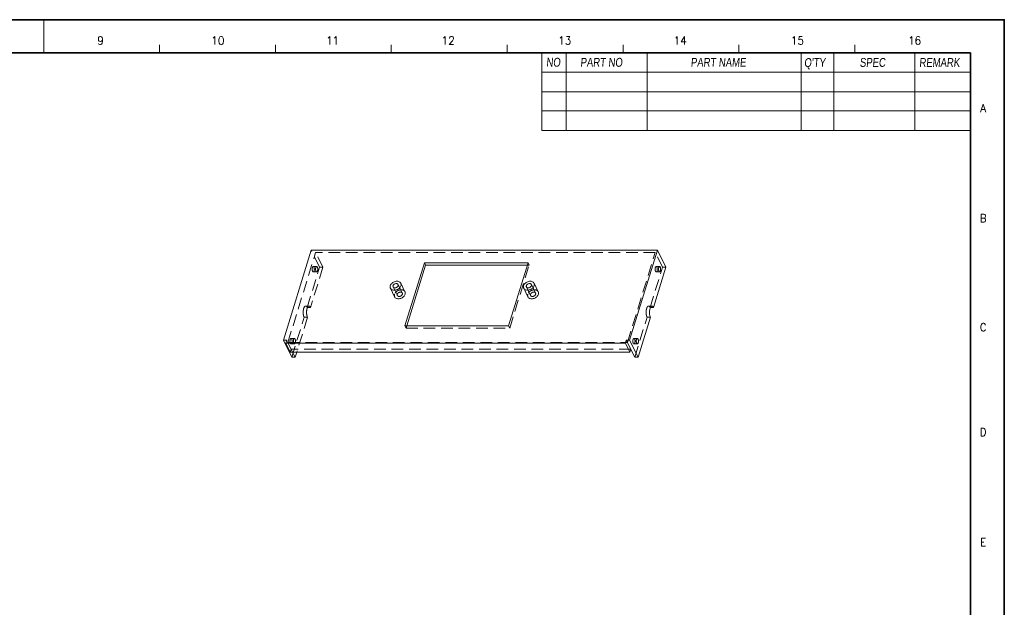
# Model space of a CAD drawing. Header units: millimetres. Extents: x 4065 to 8083, y -652 to 5416.
# Tile 24 of 256: x 4555 to 4984, y 527 to 782. Entities that reach past the tile are written whole.
import ezdxf
from ezdxf.enums import TextEntityAlignment as Align

# ---------------------------------------------------------------- set-up
doc = ezdxf.new("R2010")
doc.units = ezdxf.units.MM
doc.header["$LTSCALE"] = 0.8
doc.linetypes.add('HIDDEN', pattern=[9.525, 6.35, -3.175])
doc.layers.get('0').update_dxf_attribs({"linetype": 'CONTINUOUS', "lineweight": 0})
doc.layers.add('3', color=5, linetype='HIDDEN', lineweight=0)
doc.styles.get("Standard").update_dxf_attribs({"font": 'romans.shx', "width": 0.8, "oblique": 5, "bigfont": 'whgtxt.shx'})

msp = doc.modelspace()

# ---------------------------------------------------------------- linework, layer by layer
at = {"color": 7, "linetype": 'Continuous'}
for p, q in [((4565.909, 768.03), (4565.909, 782.141)), ((4616.355, 768.03), (4616.355, 771.558)), ((4666.801, 768.03), (4666.801, 771.558)), ((4717.248, 768.03), (4717.248, 771.558)), ((4767.694, 768.03), (4767.694, 771.558)), ((4818.14, 768.03), (4818.14, 771.558)), ((4868.586, 768.03), (4868.586, 771.558)), ((4919.032, 768.03), (4919.032, 771.558))]:
    msp.add_line(p, q, dxfattribs=at)
at = {"color": 7, "linetype": 'Continuous', "lineweight": 35}
for p in [(4162.339, 768.03), (4969.479, 202.892)]:
    msp.add_line(p, (4969.479, 768.03), dxfattribs=at)
for p, q in [((4782.863, 768.03), (4782.863, 734.313)), ((4793.446, 768.03), (4793.446, 734.313)), ((4782.863, 734.313), (4969.479, 734.313)), ((4682.359, 682.162), (4670.255, 642.996)), ((4833.136, 682.162), (4682.359, 682.162)), ((4821.033, 642.996), (4833.136, 682.162)), ((4833.136, 682.162), (4836.797, 674.703)), ((4731.645, 676.679), (4723.173, 649.263)), ((4732.133, 675.684), (4723.968, 649.263)), ((4731.645, 676.679), (4732.133, 675.684)), ((4776.777, 676.679), (4731.645, 676.679)), ((4776.47, 675.684), (4732.133, 675.684)), ((4768.305, 649.263), (4776.777, 676.679)), ((4836.797, 674.703), (4831.411, 657.274)), ((4718.717, 661.869), (4716.887, 665.599)), ((4723.206, 664.072), (4721.375, 667.802)), ((4776.744, 661.869), (4774.914, 665.599)), ((4781.232, 664.072), (4779.402, 667.802)), ((4830.095, 657.274), (4831.411, 657.274)), ((4830.079, 652.966), (4824.693, 635.537)), ((4723.173, 649.263), (4768.305, 649.263)), ((4670.255, 642.996), (4673.916, 635.537)), ((4670.255, 642.996), (4671.729, 642.996)), ((4671.729, 642.996), (4671.342, 641.743)), ((4671.342, 641.743), (4673.294, 637.764)), ((4671.342, 641.743), (4819.172, 641.743)), ((4819.172, 641.743), (4819.559, 642.996)), ((4819.172, 641.743), (4821.124, 637.764)), ((4819.559, 642.996), (4821.033, 642.996)), ((4823.22, 635.537), (4819.559, 642.996)), ((4824.693, 635.537), (4821.033, 642.996)), ((4821.124, 637.764), (4821.512, 639.018)), ((4673.294, 637.764), (4821.124, 637.764)), ((4675.389, 635.537), (4673.916, 635.537)), ((4675.389, 635.537), (4674.296, 637.764)), ((4676.078, 637.764), (4675.389, 635.537)), ((4824.693, 635.537), (4823.22, 635.537))]:
    msp.add_line(p, q)
at = {"color": 7}
for p, q in [((4828.723, 768.03), (4828.723, 734.313)), ((4895.75, 768.03), (4895.75, 734.313)), ((4909.86, 768.03), (4909.86, 734.313)), ((4945.137, 768.03), (4945.137, 734.313)), ((4782.863, 759.564), (4969.479, 759.564)), ((4782.863, 751.097), (4969.479, 751.097)), ((4782.863, 742.779), (4969.479, 742.779))]:
    msp.add_line(p, q, dxfattribs=at)
at = {"color": 7, "linetype": 'Continuous', "lineweight": 35}
msp.add_lwpolyline([(4144.145, 782.461), (4144.145, 188.461), (4984.145, 188.461), (4984.145, 782.461)], close=True, dxfattribs=at)
for points, start_tangent, end_tangent in [([(4834.061, 675.094), (4834.048, 675.094), (4833.889, 675.01), (4833.751, 674.792), (4833.65, 674.466), (4833.599, 674.07), (4833.603, 673.654), (4833.663, 673.266), (4833.771, 672.954)], (-0.9997681, 0.0215362), (0.4405427, -0.8977317)), ([(4834.352, 674.834), (4834.209, 675.033), (4834.061, 675.094)], (-0.4405427, 0.8977317), (-0.9997681, 0.0215362)), ([(4834.061, 672.695), (4834.074, 672.695), (4834.233, 672.778), (4834.371, 672.997), (4834.472, 673.323), (4834.524, 673.718), (4834.519, 674.135), (4834.459, 674.523), (4834.352, 674.834)], (0.9997681, -0.0215362), (-0.4405427, 0.8977317)), ([(4833.771, 672.954), (4833.913, 672.756), (4834.061, 672.695)], (0.4405427, -0.8977317), (0.9997681, -0.0215362)), ([(4716.828, 666.7), (4716.754, 666.095), (4716.887, 665.598)], (-0.2952474, -0.9554208), (0.4397347, -0.8981277)), ([(4721.375, 667.802), (4721.35, 667.851), (4720.974, 668.285), (4720.418, 668.563), (4719.736, 668.659), (4718.995, 668.563), (4718.267, 668.285), (4717.624, 667.851), (4717.128, 667.306), (4716.828, 666.7)], (-0.4397347, 0.8981277), (-0.2952474, -0.9554208)), ([(4716.887, 665.598), (4716.912, 665.549), (4717.288, 665.116), (4717.844, 664.838), (4718.526, 664.742), (4719.267, 664.838), (4719.995, 665.116), (4720.638, 665.549), (4721.134, 666.095), (4721.434, 666.7)], (0.4397347, -0.8981277), (0.2952474, 0.9554208)), ([(4718.054, 666.172), (4717.999, 666.341), (4718.026, 666.7)], (-0.4401973, 0.8979011), (0.2952474, 0.9554208)), ([(4718.026, 666.7), (4718.221, 667.06), (4718.555, 667.365), (4718.976, 667.569), (4719.422, 667.64), (4719.822, 667.569), (4720.118, 667.365), (4720.208, 667.229)], (0.2952474, 0.9554208), (0.4401973, -0.8979011)), ([(4720.236, 666.7), (4720.041, 666.341), (4719.707, 666.036), (4719.286, 665.832), (4718.841, 665.76), (4718.44, 665.832), (4718.144, 666.036), (4718.054, 666.172)], (-0.2952474, -0.9554208), (-0.4401973, 0.8979011)), ([(4720.208, 667.229), (4720.263, 667.06), (4720.236, 666.7)], (0.4401973, -0.8979011), (-0.2952474, -0.9554208)), ([(4721.434, 666.7), (4721.508, 667.306), (4721.375, 667.802)], (0.2952474, 0.9554208), (-0.4397347, 0.8981277)), ([(4774.855, 666.7), (4774.781, 666.095), (4774.914, 665.598)], (-0.2952474, -0.9554208), (0.4397347, -0.8981277)), ([(4779.402, 667.802), (4779.376, 667.851), (4779.001, 668.285), (4778.445, 668.563), (4777.763, 668.659), (4777.022, 668.563), (4776.294, 668.285), (4775.651, 667.851), (4775.155, 667.306), (4774.855, 666.7)], (-0.4397347, 0.8981277), (-0.2952474, -0.9554208)), ([(4774.914, 665.598), (4774.939, 665.549), (4775.315, 665.116), (4775.871, 664.838), (4776.553, 664.742), (4777.294, 664.838), (4778.022, 665.116), (4778.665, 665.549), (4779.161, 666.095), (4779.461, 666.7)], (0.4397347, -0.8981277), (0.2952474, 0.9554208)), ([(4776.081, 666.172), (4776.026, 666.341), (4776.053, 666.7)], (-0.4401973, 0.8979011), (0.2952474, 0.9554208)), ([(4776.053, 666.7), (4776.248, 667.06), (4776.582, 667.365), (4777.003, 667.569), (4777.448, 667.64), (4777.849, 667.569), (4778.145, 667.365), (4778.234, 667.229)], (0.2952474, 0.9554208), (0.4401973, -0.8979011)), ([(4778.263, 666.7), (4778.068, 666.341), (4777.734, 666.036), (4777.312, 665.832), (4776.867, 665.76), (4776.467, 665.832), (4776.171, 666.036), (4776.081, 666.172)], (-0.2952474, -0.9554208), (-0.4401973, 0.8979011)), ([(4778.234, 667.229), (4778.29, 667.06), (4778.263, 666.7)], (0.4401973, -0.8979011), (-0.2952474, -0.9554208)), ([(4779.461, 666.7), (4779.535, 667.306), (4779.402, 667.802)], (0.2952474, 0.9554208), (-0.4397347, 0.8981277)), ([(4718.717, 661.87), (4718.996, 661.491), (4719.454, 661.189), (4720.035, 661.032), (4720.69, 661.032), (4721.367, 661.189), (4722.012, 661.491), (4722.571, 661.912), (4723, 662.419), (4723.264, 662.971)], (0.4413589, -0.8973307), (0.2952474, 0.9554208)), ([(4723.264, 662.971), (4723.341, 663.522), (4723.226, 664.03), (4723.206, 664.072)], (0.2952474, 0.9554208), (-0.4413589, 0.8973307)), ([(4776.744, 661.87), (4777.023, 661.491), (4777.481, 661.189), (4778.061, 661.032), (4778.717, 661.032), (4779.394, 661.189), (4780.039, 661.491), (4780.598, 661.912), (4781.027, 662.419), (4781.291, 662.971)], (0.4413589, -0.8973307), (0.2952474, 0.9554208)), ([(4781.291, 662.971), (4781.368, 663.522), (4781.252, 664.03), (4781.233, 664.072)], (0.2952474, 0.9554208), (-0.4413589, 0.8973307)), ([(4830.745, 657.867), (4830.547, 657.822), (4830.259, 657.57), (4830.01, 657.118), (4829.82, 656.505), (4829.706, 655.78), (4829.675, 655.001), (4829.732, 654.232), (4829.87, 653.534), (4830.079, 652.966)], (-0.9998482, -0.0174231), (0.4405427, -0.8977317)), ([(4831.411, 657.274), (4831.148, 657.668), (4830.852, 657.856), (4830.745, 657.867)], (-0.4405427, 0.8977317), (-0.9998482, -0.0174231)), ([(4824.378, 643.761), (4824.366, 643.761), (4824.207, 643.677), (4824.069, 643.459), (4823.968, 643.133), (4823.916, 642.737), (4823.921, 642.321), (4823.98, 641.933), (4824.088, 641.621)], (-0.9997681, 0.0215362), (0.4405427, -0.8977317)), ([(4824.669, 643.501), (4824.526, 643.7), (4824.378, 643.761)], (-0.4405427, 0.8977317), (-0.9997681, 0.0215362)), ([(4824.379, 641.362), (4824.391, 641.362), (4824.55, 641.445), (4824.689, 641.663), (4824.79, 641.99), (4824.841, 642.385), (4824.836, 642.802), (4824.777, 643.189), (4824.669, 643.501)], (0.9997681, -0.0215362), (-0.4405427, 0.8977317)), ([(4824.088, 641.621), (4824.231, 641.423), (4824.379, 641.362)], (0.4405427, -0.8977317), (0.9997681, -0.0215362))]:
    msp.add_spline(points, degree=3, dxfattribs=dict(start_tangent=start_tangent, end_tangent=end_tangent))
at = {"layer": '3'}
for p, q in [((4686.019, 674.703), (4682.359, 682.162)), ((4672.217, 642.001), (4684.32, 681.168)), ((4687.493, 674.703), (4684.32, 681.168)), ((4832.151, 681.168), (4684.32, 681.168)), ((4820.047, 642.001), (4832.151, 681.168)), ((4835.323, 674.703), (4832.151, 681.168)), ((4680.633, 657.274), (4686.019, 674.703)), ((4687.493, 674.703), (4682.107, 657.274)), ((4683.284, 675.094), (4684.757, 675.094)), ((4686.019, 674.703), (4687.493, 674.703)), ((4768.793, 648.268), (4777.265, 675.684)), ((4777.265, 675.684), (4776.47, 675.684)), ((4776.777, 676.679), (4777.265, 675.684)), ((4829.937, 657.274), (4835.323, 674.703)), ((4832.588, 675.094), (4834.061, 675.094)), ((4835.323, 674.703), (4836.797, 674.703)), ((4683.284, 672.694), (4684.757, 672.694)), ((4832.588, 672.694), (4834.061, 672.694)), ((4719.884, 662.442), (4718.054, 666.172)), ((4722.039, 663.499), (4720.208, 667.229)), ((4777.911, 662.442), (4776.081, 666.172)), ((4780.065, 663.499), (4778.235, 667.229)), ((4679.967, 657.87), (4681.441, 657.87)), ((4680.633, 657.274), (4682.107, 657.274)), ((4829.271, 657.87), (4830.745, 657.87)), ((4829.937, 657.274), (4830.095, 657.274)), ((4673.916, 635.537), (4679.302, 652.966)), ((4680.775, 652.966), (4676.078, 637.764)), ((4679.302, 652.966), (4680.775, 652.966)), ((4823.22, 635.537), (4828.606, 652.966)), ((4828.606, 652.966), (4830.079, 652.966)), ((4723.173, 649.263), (4723.661, 648.268)), ((4723.968, 649.263), (4723.661, 648.268)), ((4723.661, 648.268), (4768.793, 648.268)), ((4768.305, 649.263), (4768.793, 648.268)), ((4673.601, 643.761), (4675.075, 643.761)), ((4822.905, 643.761), (4824.379, 643.761)), ((4674.296, 637.764), (4671.729, 642.996)), ((4672.217, 642.001), (4820.047, 642.001)), ((4673.681, 639.018), (4673.294, 637.764)), ((4673.601, 641.361), (4675.075, 641.361)), ((4821.512, 639.018), (4673.681, 639.018)), ((4822.905, 641.361), (4824.379, 641.361))]:
    msp.add_line(p, q, dxfattribs=at)
for points, start_tangent, end_tangent in [([(4683.283, 675.094), (4683.271, 675.094), (4683.112, 675.01), (4682.974, 674.792), (4682.873, 674.466), (4682.821, 674.07), (4682.826, 673.654), (4682.885, 673.266), (4682.993, 672.954)], (-0.9997681, 0.0215362), (0.4405427, -0.8977317)), ([(4683.574, 674.834), (4683.431, 675.033), (4683.283, 675.094)], (-0.4405427, 0.8977317), (-0.9997681, 0.0215362)), ([(4683.284, 672.695), (4683.296, 672.695), (4683.455, 672.778), (4683.594, 672.997), (4683.695, 673.323), (4683.746, 673.718), (4683.741, 674.135), (4683.682, 674.523), (4683.574, 674.834)], (0.9997681, -0.0215362), (-0.4405427, 0.8977317)), ([(4684.757, 675.094), (4684.745, 675.094), (4684.586, 675.01), (4684.447, 674.792), (4684.346, 674.466), (4684.295, 674.07), (4684.299, 673.654), (4684.359, 673.266), (4684.467, 672.954)], (-0.9997681, 0.0215362), (0.4405427, -0.8977317)), ([(4685.048, 674.834), (4684.905, 675.033), (4684.757, 675.094)], (-0.4405427, 0.8977317), (-0.9997681, 0.0215362)), ([(4684.757, 672.695), (4684.77, 672.695), (4684.929, 672.778), (4685.067, 672.997), (4685.168, 673.323), (4685.22, 673.718), (4685.215, 674.135), (4685.155, 674.523), (4685.048, 674.834)], (0.9997681, -0.0215362), (-0.4405427, 0.8977317)), ([(4832.587, 675.094), (4832.575, 675.094), (4832.416, 675.01), (4832.278, 674.792), (4832.177, 674.466), (4832.125, 674.07), (4832.13, 673.654), (4832.189, 673.266), (4832.297, 672.954)], (-0.9997681, 0.0215362), (0.4405427, -0.8977317)), ([(4832.878, 674.834), (4832.735, 675.033), (4832.587, 675.094)], (-0.4405427, 0.8977317), (-0.9997681, 0.0215362)), ([(4832.588, 672.695), (4832.6, 672.695), (4832.759, 672.778), (4832.898, 672.997), (4832.998, 673.323), (4833.05, 673.718), (4833.045, 674.135), (4832.986, 674.523), (4832.878, 674.834)], (0.9997681, -0.0215362), (-0.4405427, 0.8977317)), ([(4682.993, 672.954), (4683.136, 672.756), (4683.284, 672.695)], (0.4405427, -0.8977317), (0.9997681, -0.0215362)), ([(4684.467, 672.954), (4684.61, 672.756), (4684.757, 672.695)], (0.4405427, -0.8977317), (0.9997681, -0.0215362)), ([(4832.297, 672.954), (4832.44, 672.756), (4832.588, 672.695)], (0.4405427, -0.8977317), (0.9997681, -0.0215362)), ([(4723.206, 664.072), (4722.927, 664.451), (4722.468, 664.752), (4721.888, 664.909), (4721.233, 664.909), (4720.555, 664.752), (4719.911, 664.451), (4719.351, 664.03), (4718.922, 663.522), (4718.659, 662.971)], (-0.4413589, 0.8973307), (-0.2952474, -0.9554208)), ([(4781.233, 664.072), (4780.953, 664.451), (4780.495, 664.752), (4779.915, 664.909), (4779.259, 664.909), (4778.582, 664.752), (4777.938, 664.451), (4777.378, 664.03), (4776.949, 663.522), (4776.685, 662.971)], (-0.4413589, 0.8973307), (-0.2952474, -0.9554208)), ([(4718.659, 662.971), (4718.581, 662.419), (4718.697, 661.912), (4718.717, 661.87)], (-0.2952474, -0.9554208), (0.4413589, -0.8973307)), ([(4719.856, 662.971), (4719.823, 662.649), (4719.884, 662.442)], (-0.2952474, -0.9554208), (0.4386219, -0.8986717)), ([(4722.038, 663.5), (4721.995, 663.575), (4721.765, 663.785), (4721.439, 663.896), (4721.055, 663.896), (4720.66, 663.785), (4720.301, 663.575), (4720.022, 663.292), (4719.856, 662.971)], (-0.4386219, 0.8986717), (-0.2952474, -0.9554208)), ([(4719.884, 662.442), (4719.928, 662.367), (4720.157, 662.157), (4720.483, 662.045), (4720.867, 662.045), (4721.262, 662.157), (4721.621, 662.367), (4721.901, 662.649), (4722.067, 662.971)], (0.4386219, -0.8986717), (0.2952474, 0.9554208)), ([(4722.067, 662.971), (4722.099, 663.292), (4722.038, 663.5)], (0.2952474, 0.9554208), (-0.4386219, 0.8986717)), ([(4776.685, 662.971), (4776.608, 662.419), (4776.724, 661.912), (4776.744, 661.87)], (-0.2952474, -0.9554208), (0.4413589, -0.8973307)), ([(4777.883, 662.971), (4777.85, 662.649), (4777.911, 662.442)], (-0.2952474, -0.9554208), (0.4386219, -0.8986717)), ([(4780.065, 663.5), (4780.022, 663.575), (4779.792, 663.785), (4779.466, 663.896), (4779.082, 663.896), (4778.687, 663.785), (4778.328, 663.575), (4778.049, 663.292), (4777.883, 662.971)], (-0.4386219, 0.8986717), (-0.2952474, -0.9554208)), ([(4777.911, 662.442), (4777.955, 662.367), (4778.184, 662.157), (4778.51, 662.045), (4778.894, 662.045), (4779.289, 662.157), (4779.648, 662.367), (4779.927, 662.649), (4780.093, 662.971)], (0.4386219, -0.8986717), (0.2952474, 0.9554208)), ([(4780.093, 662.971), (4780.126, 663.292), (4780.065, 663.5)], (0.2952474, 0.9554208), (-0.4386219, 0.8986717)), ([(4679.968, 657.867), (4679.769, 657.822), (4679.481, 657.57), (4679.232, 657.118), (4679.042, 656.505), (4678.928, 655.78), (4678.898, 655.001), (4678.954, 654.232), (4679.092, 653.534), (4679.302, 652.966)], (-0.9998482, -0.0174231), (0.4405427, -0.8977317)), ([(4680.633, 657.274), (4680.37, 657.668), (4680.074, 657.856), (4679.968, 657.867)], (-0.4405427, 0.8977317), (-0.9998482, -0.0174231)), ([(4681.441, 657.867), (4681.243, 657.822), (4680.955, 657.57), (4680.706, 657.118), (4680.516, 656.505), (4680.402, 655.78), (4680.371, 655.001), (4680.428, 654.232), (4680.566, 653.534), (4680.775, 652.966)], (-0.9998482, -0.0174231), (0.4405427, -0.8977317)), ([(4682.107, 657.274), (4681.844, 657.668), (4681.548, 657.856), (4681.441, 657.867)], (-0.4405427, 0.8977317), (-0.9998482, -0.0174231)), ([(4829.272, 657.867), (4829.073, 657.822), (4828.785, 657.57), (4828.536, 657.118), (4828.346, 656.505), (4828.232, 655.78), (4828.202, 655.001), (4828.258, 654.232), (4828.396, 653.534), (4828.606, 652.966)], (-0.9998482, -0.0174231), (0.4405427, -0.8977317)), ([(4829.937, 657.274), (4829.674, 657.668), (4829.378, 657.856), (4829.272, 657.867)], (-0.4405427, 0.8977317), (-0.9998482, -0.0174231)), ([(4673.601, 643.761), (4673.588, 643.761), (4673.429, 643.677), (4673.291, 643.459), (4673.19, 643.133), (4673.139, 642.737), (4673.143, 642.321), (4673.203, 641.933), (4673.31, 641.621)], (-0.9997681, 0.0215362), (0.4405427, -0.8977317)), ([(4673.891, 643.501), (4673.749, 643.7), (4673.601, 643.761)], (-0.4405427, 0.8977317), (-0.9997681, 0.0215362)), ([(4673.601, 641.362), (4673.614, 641.362), (4673.773, 641.445), (4673.911, 641.663), (4674.012, 641.99), (4674.063, 642.385), (4674.059, 642.802), (4673.999, 643.189), (4673.891, 643.501)], (0.9997681, -0.0215362), (-0.4405427, 0.8977317)), ([(4675.074, 643.761), (4675.062, 643.761), (4674.903, 643.677), (4674.765, 643.459), (4674.664, 643.133), (4674.612, 642.737), (4674.617, 642.321), (4674.676, 641.933), (4674.784, 641.621)], (-0.9997681, 0.0215362), (0.4405427, -0.8977317)), ([(4675.365, 643.501), (4675.222, 643.7), (4675.074, 643.761)], (-0.4405427, 0.8977317), (-0.9997681, 0.0215362)), ([(4675.075, 641.362), (4675.087, 641.362), (4675.246, 641.445), (4675.385, 641.663), (4675.486, 641.99), (4675.537, 642.385), (4675.532, 642.802), (4675.473, 643.189), (4675.365, 643.501)], (0.9997681, -0.0215362), (-0.4405427, 0.8977317)), ([(4822.905, 643.761), (4822.892, 643.761), (4822.733, 643.677), (4822.595, 643.459), (4822.494, 643.133), (4822.443, 642.737), (4822.447, 642.321), (4822.507, 641.933), (4822.614, 641.621)], (-0.9997681, 0.0215362), (0.4405427, -0.8977317)), ([(4823.195, 643.501), (4823.053, 643.7), (4822.905, 643.761)], (-0.4405427, 0.8977317), (-0.9997681, 0.0215362)), ([(4822.905, 641.362), (4822.918, 641.362), (4823.077, 641.445), (4823.215, 641.663), (4823.316, 641.99), (4823.367, 642.385), (4823.363, 642.802), (4823.303, 643.189), (4823.195, 643.501)], (0.9997681, -0.0215362), (-0.4405427, 0.8977317)), ([(4673.31, 641.621), (4673.453, 641.423), (4673.601, 641.362)], (0.4405427, -0.8977317), (0.9997681, -0.0215362)), ([(4674.784, 641.621), (4674.927, 641.423), (4675.075, 641.362)], (0.4405427, -0.8977317), (0.9997681, -0.0215362)), ([(4822.614, 641.621), (4822.757, 641.423), (4822.905, 641.362)], (0.4405427, -0.8977317), (0.9997681, -0.0215362))]:
    msp.add_spline(points, degree=3, dxfattribs=dict(at, start_tangent=start_tangent, end_tangent=end_tangent))

# ---------------------------------------------------------------- texts
at = {"color": 7, "linetype": 'Continuous', "width": 0.933333}
for s, height, p in [('9', 3.528, (4590.695, 773.391)), ('10', 3.5277, (4641.734, 773.391)), ('11', 3.5277, (4691.742, 773.391)), ('12', 3.5277, (4742.007, 773.391)), ('13', 3.5277, (4792.788, 773.391)), ('14', 3.5277, (4843.053, 773.391)), ('15', 3.5277, (4894.092, 773.391)), ('16', 3.5277, (4945.13, 773.391)), ('A', 3.528, (4974.95, 744.005)), ('B', 3.528, (4974.95, 696.06)), ('C', 3.528, (4974.95, 648.63)), ('D', 3.528, (4974.95, 603.004)), ('E', 3.528, (4974.95, 555.059))]:
    msp.add_text(s, height=height, dxfattribs=at).set_placement(p, align=Align.MIDDLE_CENTER)
at = {"linetype": 'Continuous', "char_height": 3.86326, "attachment_point": 1}
for s, insert in [('{\\fㅁㅌㅈㅂ|b0|i0|c129|p50;NO}', (4784.689, 765.875)), ('{\\fㅁㅌㅈㅂ|b0|i0|c129|p50;PART NO}', (4799.533, 765.85)), ('{\\fㅁㅌㅈㅂ|b0|i0|c129|p50;PART NAME}', (4847.574, 765.85)), ("{\\fㅁㅌㅈㅂ|b0|i0|c129|p50;Q'TY}", (4896.997, 765.724)), ('{\\fㅁㅌㅈㅂ|b0|i0|c129|p50;SPEC}', (4921.16, 765.808)), ('{\\fㅁㅌㅈㅂ|b0|i0|c129|p50;REMARK}', (4947.071, 765.766))]:
    msp.add_mtext(s, dxfattribs=dict(at, insert=insert))

doc.saveas('drawing.dxf')
